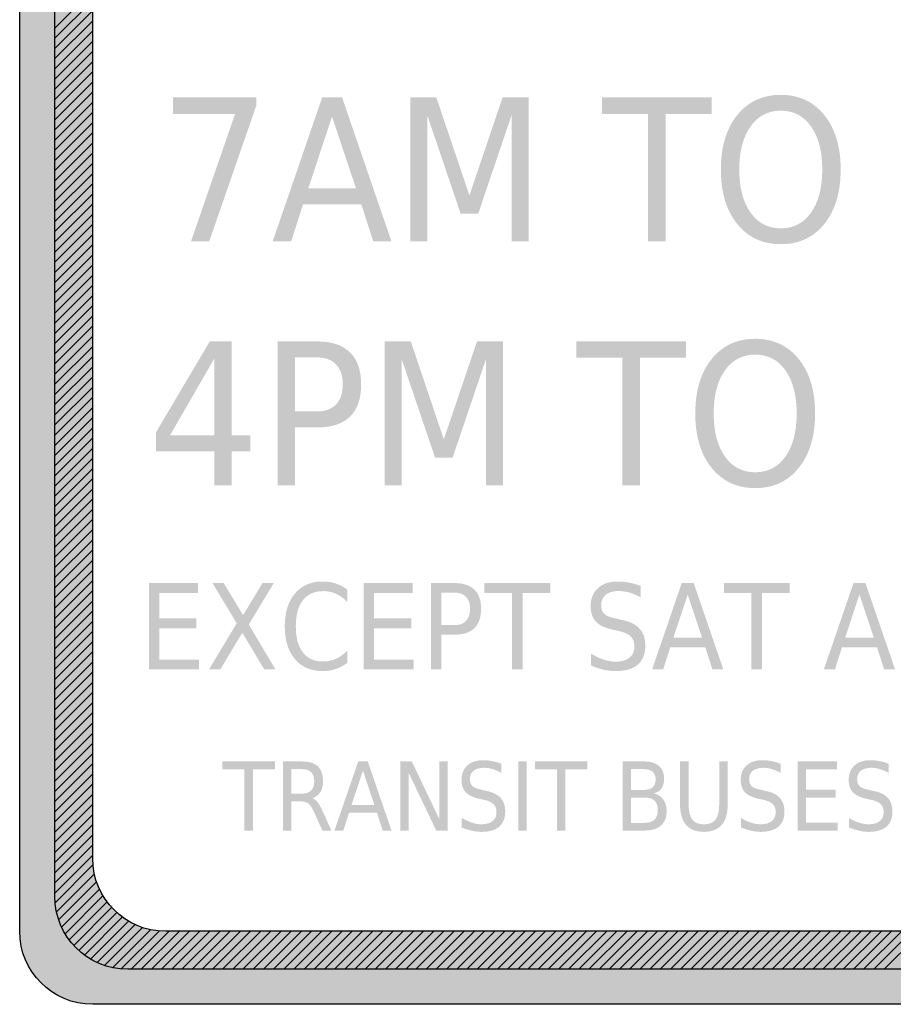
# Model space of a CAD drawing. Header units: inches. Extents: x -0.5 to 0.5, y -0.75 to 0.75.
# Tile 1 of 3: x -0.5 to 0.01, y -0.75 to -0.17. Entities that reach past the tile are written whole.
import ezdxf

# ---------------------------------------------------------------- set-up
doc = ezdxf.new("R2010")
doc.units = ezdxf.units.IN
doc.header["$MEASUREMENT"] = 0

msp = doc.modelspace()

# ---------------------------------------------------------------- hatches: boundary and pattern name
h = msp.add_hatch(color=7)
edge = h.paths.add_edge_path()
edge.add_spline(control_points=[(-0.49987, 0.70392), (-0.49987, 0.71529), (-0.49535, 0.72619), (-0.48732, 0.73423), (-0.47928, 0.74227), (-0.46837, 0.74679), (-0.457, 0.74679)], knot_values=[0, 0, 0, 0, 1, 1, 1, 2, 2, 2, 2], degree=3, periodic=0)
edge.add_line((-0.457, 0.74679), (0.45713, 0.74679))
edge.add_spline(control_points=[(0.45713, 0.74679), (0.48081, 0.74679), (0.5, 0.72759), (0.5, 0.70392)], knot_values=[0, 0, 0, 0, 1, 1, 1, 1], degree=3, periodic=0)
edge.add_line((0.5, 0.70392), (0.49987, -0.70392))
edge.add_spline(control_points=[(0.49987, -0.70392), (0.49987, -0.72759), (0.48068, -0.74679), (0.457, -0.74679)], knot_values=[0, 0, 0, 0, 1, 1, 1, 1], degree=3, periodic=0)
edge.add_line((0.457, -0.74679), (-0.45713, -0.74679))
edge.add_spline(control_points=[(-0.45713, -0.74679), (-0.48081, -0.74679), (-0.5, -0.72759), (-0.5, -0.70392)], knot_values=[0, 0, 0, 0, 1, 1, 1, 1], degree=3, periodic=0)
edge.add_line((-0.5, -0.70392), (-0.49987, 0.70392))
edge = h.paths.add_edge_path(flags=0)
edge.add_spline(control_points=[(-0.457, 0.66294), (-0.457, 0.67431), (-0.45249, 0.68522), (-0.44445, 0.69326), (-0.43641, 0.70129), (-0.4255, 0.70581), (-0.41414, 0.70581)], knot_values=[0, 0, 0, 0, 1, 1, 1, 2, 2, 2, 2], degree=3, periodic=0)
edge.add_line((-0.41414, 0.70581), (0.41616, 0.70581))
edge.add_spline(control_points=[(0.41616, 0.70581), (0.42753, 0.70581), (0.43843, 0.70129), (0.44647, 0.69326), (0.45451, 0.68522), (0.45903, 0.67431), (0.45903, 0.66294)], knot_values=[0, 0, 0, 0, 1, 1, 1, 2, 2, 2, 2], degree=3, periodic=0)
edge.add_line((0.45903, 0.66294), (0.4589, -0.66105))
edge.add_spline(control_points=[(0.4589, -0.66105), (0.4589, -0.68473), (0.4397, -0.70392), (0.41603, -0.70392)], knot_values=[0, 0, 0, 0, 1, 1, 1, 1], degree=3, periodic=0)
edge.add_line((0.41603, -0.70392), (-0.41426, -0.70392))
edge.add_spline(control_points=[(-0.41426, -0.70392), (-0.43794, -0.70392), (-0.45713, -0.68473), (-0.45713, -0.66105)], knot_values=[0, 0, 0, 0, 1, 1, 1, 1], degree=3, periodic=0)
edge.add_line((-0.45713, -0.66105), (-0.457, 0.66294))
h = msp.add_hatch(color=7)
edge = h.paths.add_edge_path()
edge.add_spline(control_points=[(-0.05306, -0.21275), (-0.04238, -0.21275), (-0.03386, -0.21673), (-0.02748, -0.22467), (-0.0211, -0.23261), (-0.01791, -0.24326), (-0.01791, -0.25661), (-0.01791, -0.26993), (-0.0211, -0.28056), (-0.02748, -0.28851), (-0.03386, -0.29645), (-0.04238, -0.30042), (-0.05306, -0.30042), (-0.06374, -0.30042), (-0.07227, -0.29646), (-0.07867, -0.28853), (-0.08506, -0.28061), (-0.08826, -0.26997), (-0.08826, -0.25661), (-0.08826, -0.24326), (-0.08506, -0.23261), (-0.07867, -0.22467), (-0.07227, -0.21673), (-0.06374, -0.21275), (-0.05306, -0.21275)], knot_values=[0, 0, 0, 0, 1, 1, 1, 2, 2, 2, 3, 3, 3, 4, 4, 4, 5, 5, 5, 6, 6, 6, 7, 7, 7, 8, 8, 8, 8], degree=3, periodic=0)
edge = h.paths.add_edge_path(flags=0)
edge.add_spline(control_points=[(-0.05306, -0.22204), (-0.06053, -0.22204), (-0.06646, -0.22513), (-0.07086, -0.23132), (-0.07525, -0.23751), (-0.07745, -0.24594), (-0.07745, -0.25661), (-0.07745, -0.26725), (-0.07525, -0.27567), (-0.07086, -0.28186), (-0.06646, -0.28804), (-0.06053, -0.29114), (-0.05306, -0.29114), (-0.04559, -0.29114), (-0.03967, -0.28804), (-0.03529, -0.28186), (-0.03091, -0.27567), (-0.02872, -0.26725), (-0.02872, -0.25661), (-0.02872, -0.24594), (-0.03091, -0.23751), (-0.03529, -0.23132), (-0.03967, -0.22513), (-0.04559, -0.22204), (-0.05306, -0.22204)], knot_values=[0, 0, 0, 0, 1, 1, 1, 2, 2, 2, 3, 3, 3, 4, 4, 4, 5, 5, 5, 6, 6, 6, 7, 7, 7, 8, 8, 8, 8], degree=3, periodic=0)
for points in [[(-0.41, -0.21428), (-0.3611, -0.21428), (-0.3611, -0.21915), (-0.38872, -0.29878), (-0.39941, -0.29878), (-0.37349, -0.2239), (-0.41, -0.2239), (-0.41, -0.21428)], [(-0.27066, -0.21428), (-0.25533, -0.21428), (-0.23591, -0.27178), (-0.21645, -0.21428), (-0.20111, -0.21428), (-0.20111, -0.29878), (-0.21113, -0.29878), (-0.21113, -0.22458), (-0.23076, -0.28253), (-0.24106, -0.28253), (-0.2607, -0.22458), (-0.2607, -0.29878), (-0.27066, -0.29878), (-0.27066, -0.21428)], [(-0.15804, -0.21428), (-0.09375, -0.21428), (-0.09375, -0.2239), (-0.12075, -0.2239), (-0.12075, -0.29878), (-0.13105, -0.29878), (-0.13105, -0.2239), (-0.15804, -0.2239), (-0.15804, -0.21428)], [(-0.28569, -0.35753), (-0.27035, -0.35753), (-0.25094, -0.41503), (-0.23147, -0.35753), (-0.21613, -0.35753), (-0.21613, -0.44202), (-0.22615, -0.44202), (-0.22615, -0.36783), (-0.24579, -0.42578), (-0.25609, -0.42578), (-0.27573, -0.36783), (-0.27573, -0.44202), (-0.28569, -0.44202), (-0.28569, -0.35753)], [(-0.17306, -0.35753), (-0.10877, -0.35753), (-0.10877, -0.36715), (-0.13577, -0.36715), (-0.13577, -0.44202), (-0.14607, -0.44202), (-0.14607, -0.36715), (-0.17306, -0.36715), (-0.17306, -0.35753)], [(-0.42411, -0.49944), (-0.39528, -0.49944), (-0.39528, -0.50521), (-0.41793, -0.50521), (-0.41793, -0.52022), (-0.3962, -0.52022), (-0.3962, -0.52599), (-0.41793, -0.52599), (-0.41793, -0.54436), (-0.3947, -0.54436), (-0.3947, -0.55014), (-0.42411, -0.55014), (-0.42411, -0.49944)], [(-0.38679, -0.49944), (-0.38017, -0.49944), (-0.36883, -0.51828), (-0.35742, -0.49944), (-0.3508, -0.49944), (-0.36546, -0.52379), (-0.34981, -0.55014), (-0.35643, -0.55014), (-0.36927, -0.52857), (-0.38221, -0.55014), (-0.38886, -0.55014), (-0.37256, -0.52307), (-0.38679, -0.49944)], [(-0.29803, -0.49944), (-0.2692, -0.49944), (-0.2692, -0.50521), (-0.29185, -0.50521), (-0.29185, -0.52022), (-0.27012, -0.52022), (-0.27012, -0.52599), (-0.29185, -0.52599), (-0.29185, -0.54436), (-0.26862, -0.54436), (-0.26862, -0.55014), (-0.29803, -0.55014), (-0.29803, -0.49944)], [(-0.22706, -0.49944), (-0.18848, -0.49944), (-0.18848, -0.50521), (-0.20468, -0.50521), (-0.20468, -0.55014), (-0.21086, -0.55014), (-0.21086, -0.50521), (-0.22706, -0.50521), (-0.22706, -0.49944)], [(-0.08648, -0.49944), (-0.0479, -0.49944), (-0.0479, -0.50521), (-0.0641, -0.50521), (-0.0641, -0.55014), (-0.07028, -0.55014), (-0.07028, -0.50521), (-0.08648, -0.50521), (-0.08648, -0.49944)], [(-0.38098, -0.60418), (-0.35012, -0.60418), (-0.35012, -0.6088), (-0.36308, -0.6088), (-0.36308, -0.64474), (-0.36802, -0.64474), (-0.36802, -0.6088), (-0.38098, -0.6088), (-0.38098, -0.60418)], [(-0.27639, -0.60418), (-0.26974, -0.60418), (-0.25355, -0.63811), (-0.25355, -0.60418), (-0.24877, -0.60418), (-0.24877, -0.64474), (-0.25542, -0.64474), (-0.27161, -0.61081), (-0.27161, -0.64474), (-0.27639, -0.64474), (-0.27639, -0.60418)], [(-0.20718, -0.60418), (-0.20223, -0.60418), (-0.20223, -0.64474), (-0.20718, -0.64474), (-0.20718, -0.60418)], [(-0.19745, -0.60418), (-0.16659, -0.60418), (-0.16659, -0.6088), (-0.17955, -0.6088), (-0.17955, -0.64474), (-0.1845, -0.64474), (-0.1845, -0.6088), (-0.19745, -0.6088), (-0.19745, -0.60418)], [(-0.04321, -0.60418), (-0.02015, -0.60418), (-0.02015, -0.6088), (-0.03827, -0.6088), (-0.03827, -0.62081), (-0.02088, -0.62081), (-0.02088, -0.62542), (-0.03827, -0.62542), (-0.03827, -0.64012), (-0.01968, -0.64012), (-0.01968, -0.64474), (-0.04321, -0.64474), (-0.04321, -0.60418)]]:
    msp.add_hatch(color=7).paths.add_polyline_path(points)
h = msp.add_hatch(color=7)
h.paths.add_polyline_path([(-0.32239, -0.21428), (-0.31068, -0.21428), (-0.2817, -0.29878), (-0.2924, -0.29878), (-0.29936, -0.2771), (-0.33365, -0.2771), (-0.34056, -0.29878), (-0.35142, -0.29878), (-0.32239, -0.21428)])
h.paths.add_polyline_path([(-0.31656, -0.22554), (-0.33054, -0.26759), (-0.30253, -0.26759), (-0.31656, -0.22554)], flags=0)
h = msp.add_hatch(color=7)
h.paths.add_polyline_path([(-0.3884, -0.35753), (-0.37544, -0.35753), (-0.37544, -0.41259), (-0.36463, -0.41259), (-0.36463, -0.4221), (-0.37544, -0.4221), (-0.37544, -0.44202), (-0.38569, -0.44202), (-0.38569, -0.4221), (-0.42004, -0.4221), (-0.42004, -0.41106), (-0.3884, -0.35753)])
h.paths.add_polyline_path([(-0.38569, -0.36749), (-0.41166, -0.41259), (-0.38569, -0.41259), (-0.38569, -0.36749)], flags=0)
h = msp.add_hatch(color=7)
edge = h.paths.add_edge_path()
edge.add_line((-0.34856, -0.35753), (-0.32536, -0.35753))
edge.add_spline(control_points=[(-0.32536, -0.35753), (-0.31683, -0.35753), (-0.31039, -0.35967), (-0.30603, -0.36395), (-0.30167, -0.36823), (-0.29949, -0.3745), (-0.29949, -0.38277), (-0.29949, -0.39111), (-0.30167, -0.39741), (-0.30603, -0.40167), (-0.31039, -0.40593), (-0.31683, -0.40806), (-0.32536, -0.40806)], knot_values=[0, 0, 0, 0, 1, 1, 1, 2, 2, 2, 3, 3, 3, 4, 4, 4, 4], degree=3, periodic=0)
edge.add_line((-0.32536, -0.40806), (-0.33826, -0.40806))
edge.add_line((-0.33826, -0.40806), (-0.33826, -0.44202))
edge.add_line((-0.33826, -0.44202), (-0.34856, -0.44202))
edge.add_line((-0.34856, -0.44202), (-0.34856, -0.35753))
edge = h.paths.add_edge_path(flags=0)
edge.add_line((-0.33826, -0.36692), (-0.33826, -0.39867))
edge.add_line((-0.33826, -0.39867), (-0.32536, -0.39867))
edge.add_spline(control_points=[(-0.32536, -0.39867), (-0.32057, -0.39867), (-0.31686, -0.39729), (-0.31424, -0.39454), (-0.31162, -0.39178), (-0.3103, -0.38786), (-0.3103, -0.38277), (-0.3103, -0.37771), (-0.31162, -0.37381), (-0.31424, -0.37105), (-0.31686, -0.3683), (-0.32057, -0.36692), (-0.32536, -0.36692)], knot_values=[0, 0, 0, 0, 1, 1, 1, 2, 2, 2, 3, 3, 3, 4, 4, 4, 4], degree=3, periodic=0)
edge.add_line((-0.32536, -0.36692), (-0.33826, -0.36692))
h = msp.add_hatch(color=7)
edge = h.paths.add_edge_path()
edge.add_spline(control_points=[(-0.06808, -0.356), (-0.0574, -0.356), (-0.04888, -0.35997), (-0.0425, -0.36791), (-0.03613, -0.37585), (-0.03294, -0.3865), (-0.03294, -0.39986), (-0.03294, -0.41318), (-0.03613, -0.42381), (-0.0425, -0.43175), (-0.04888, -0.43969), (-0.0574, -0.44366), (-0.06808, -0.44366), (-0.07876, -0.44366), (-0.0873, -0.4397), (-0.09369, -0.43178), (-0.10009, -0.42385), (-0.10328, -0.41321), (-0.10328, -0.39986), (-0.10328, -0.3865), (-0.10009, -0.37585), (-0.09369, -0.36791), (-0.0873, -0.35997), (-0.07876, -0.356), (-0.06808, -0.356)], knot_values=[0, 0, 0, 0, 1, 1, 1, 2, 2, 2, 3, 3, 3, 4, 4, 4, 5, 5, 5, 6, 6, 6, 7, 7, 7, 8, 8, 8, 8], degree=3, periodic=0)
edge = h.paths.add_edge_path(flags=0)
edge.add_spline(control_points=[(-0.06808, -0.36528), (-0.07555, -0.36528), (-0.08149, -0.36837), (-0.08588, -0.37456), (-0.09028, -0.38075), (-0.09247, -0.38918), (-0.09247, -0.39986), (-0.09247, -0.4105), (-0.09028, -0.41891), (-0.08588, -0.4251), (-0.08149, -0.43129), (-0.07555, -0.43438), (-0.06808, -0.43438), (-0.06061, -0.43438), (-0.05469, -0.43129), (-0.05031, -0.4251), (-0.04594, -0.41891), (-0.04375, -0.4105), (-0.04375, -0.39986), (-0.04375, -0.38918), (-0.04594, -0.38075), (-0.05031, -0.37456), (-0.05469, -0.36837), (-0.06061, -0.36528), (-0.06808, -0.36528)], knot_values=[0, 0, 0, 0, 1, 1, 1, 2, 2, 2, 3, 3, 3, 4, 4, 4, 5, 5, 5, 6, 6, 6, 7, 7, 7, 8, 8, 8, 8], degree=3, periodic=0)
h = msp.add_hatch(color=7)
edge = h.paths.add_edge_path()
edge.add_line((-0.30757, -0.50334), (-0.30757, -0.51058))
edge.add_spline(control_points=[(-0.30757, -0.51058), (-0.30965, -0.50843), (-0.31187, -0.50682), (-0.31422, -0.50576), (-0.31658, -0.50469), (-0.31908, -0.50416), (-0.32173, -0.50416), (-0.32694, -0.50416), (-0.33093, -0.50593), (-0.3337, -0.50947), (-0.33647, -0.51302), (-0.33786, -0.51814), (-0.33786, -0.52484), (-0.33786, -0.53152), (-0.33647, -0.53663), (-0.3337, -0.54017), (-0.33093, -0.54371), (-0.32694, -0.54548), (-0.32173, -0.54548), (-0.31908, -0.54548), (-0.31658, -0.54495), (-0.31422, -0.54389), (-0.31187, -0.54282), (-0.30965, -0.54122), (-0.30757, -0.53907)], knot_values=[0, 0, 0, 0, 1, 1, 1, 2, 2, 2, 3, 3, 3, 4, 4, 4, 5, 5, 5, 6, 6, 6, 7, 7, 7, 8, 8, 8, 8], degree=3, periodic=0)
edge.add_line((-0.30757, -0.53907), (-0.30757, -0.54623))
edge.add_spline(control_points=[(-0.30757, -0.54623), (-0.30972, -0.54786), (-0.31201, -0.54908), (-0.31443, -0.5499), (-0.31685, -0.55071), (-0.3194, -0.55112), (-0.32207, -0.55112), (-0.329, -0.55112), (-0.33444, -0.54877), (-0.3384, -0.54407), (-0.34236, -0.53938), (-0.34434, -0.53297), (-0.34434, -0.52484), (-0.34434, -0.51669), (-0.34236, -0.51027), (-0.3384, -0.50557), (-0.33444, -0.50087), (-0.329, -0.49852), (-0.32207, -0.49852), (-0.31935, -0.49852), (-0.31678, -0.49892), (-0.31436, -0.49973), (-0.31194, -0.50053), (-0.30967, -0.50174), (-0.30757, -0.50334)], knot_values=[0, 0, 0, 0, 1, 1, 1, 2, 2, 2, 3, 3, 3, 4, 4, 4, 5, 5, 5, 6, 6, 6, 7, 7, 7, 8, 8, 8, 8], degree=3, periodic=0)
h = msp.add_hatch(color=7)
edge = h.paths.add_edge_path()
edge.add_line((-0.2585, -0.49944), (-0.24458, -0.49944))
edge.add_spline(control_points=[(-0.24458, -0.49944), (-0.23946, -0.49944), (-0.2356, -0.50072), (-0.23298, -0.50329), (-0.23037, -0.50586), (-0.22906, -0.50963), (-0.22906, -0.51458), (-0.22906, -0.51959), (-0.23037, -0.52337), (-0.23298, -0.52593), (-0.2356, -0.52848), (-0.23946, -0.52976), (-0.24458, -0.52976)], knot_values=[0, 0, 0, 0, 1, 1, 1, 2, 2, 2, 3, 3, 3, 4, 4, 4, 4], degree=3, periodic=0)
edge.add_line((-0.24458, -0.52976), (-0.25232, -0.52976))
edge.add_line((-0.25232, -0.52976), (-0.25232, -0.55014))
edge.add_line((-0.25232, -0.55014), (-0.2585, -0.55014))
edge.add_line((-0.2585, -0.55014), (-0.2585, -0.49944))
edge = h.paths.add_edge_path(flags=0)
edge.add_line((-0.25232, -0.50508), (-0.25232, -0.52413))
edge.add_line((-0.25232, -0.52413), (-0.24458, -0.52413))
edge.add_spline(control_points=[(-0.24458, -0.52413), (-0.24171, -0.52413), (-0.23948, -0.5233), (-0.23791, -0.52165), (-0.23633, -0.51999), (-0.23555, -0.51764), (-0.23555, -0.51458), (-0.23555, -0.51155), (-0.23633, -0.50921), (-0.23791, -0.50755), (-0.23948, -0.5059), (-0.24171, -0.50508), (-0.24458, -0.50508)], knot_values=[0, 0, 0, 0, 1, 1, 1, 2, 2, 2, 3, 3, 3, 4, 4, 4, 4], degree=3, periodic=0)
edge.add_line((-0.24458, -0.50508), (-0.25232, -0.50508))
h = msp.add_hatch(color=7)
edge = h.paths.add_edge_path()
edge.add_line((-0.13538, -0.5011), (-0.13538, -0.50779))
edge.add_spline(control_points=[(-0.13538, -0.50779), (-0.13771, -0.50655), (-0.13992, -0.50562), (-0.142, -0.50501), (-0.14408, -0.5044), (-0.14608, -0.50409), (-0.14801, -0.50409), (-0.15138, -0.50409), (-0.15398, -0.50482), (-0.1558, -0.50626), (-0.15762, -0.50771), (-0.15853, -0.50977), (-0.15853, -0.51244), (-0.15853, -0.51469), (-0.15793, -0.51638), (-0.15672, -0.51752), (-0.15551, -0.51866), (-0.1532, -0.51959), (-0.14981, -0.52029)], knot_values=[0, 0, 0, 0, 1, 1, 1, 2, 2, 2, 3, 3, 3, 4, 4, 4, 5, 5, 5, 6, 6, 6, 6], degree=3, periodic=0)
edge.add_line((-0.14981, -0.52029), (-0.14611, -0.52114))
edge.add_spline(control_points=[(-0.14611, -0.52114), (-0.14149, -0.52211), (-0.13809, -0.52383), (-0.1359, -0.52628), (-0.13372, -0.52874), (-0.13263, -0.53203), (-0.13263, -0.53615), (-0.13263, -0.54106), (-0.1341, -0.54478), (-0.13706, -0.54732), (-0.14001, -0.54985), (-0.14435, -0.55112), (-0.15008, -0.55112), (-0.15225, -0.55112), (-0.15456, -0.55085), (-0.15699, -0.55031), (-0.15942, -0.54976), (-0.16194, -0.54896), (-0.16454, -0.54789)], knot_values=[0, 0, 0, 0, 1, 1, 1, 2, 2, 2, 3, 3, 3, 4, 4, 4, 5, 5, 5, 6, 6, 6, 6], degree=3, periodic=0)
edge.add_line((-0.16454, -0.54789), (-0.16454, -0.54083))
edge.add_spline(control_points=[(-0.16454, -0.54083), (-0.16203, -0.54239), (-0.15958, -0.54357), (-0.15718, -0.54436), (-0.15478, -0.54516), (-0.15241, -0.54555), (-0.15008, -0.54555), (-0.14657, -0.54555), (-0.14385, -0.54478), (-0.14193, -0.54324), (-0.14001, -0.5417), (-0.13904, -0.53951), (-0.13904, -0.53666), (-0.13904, -0.53417), (-0.13973, -0.53222), (-0.14112, -0.53081), (-0.1425, -0.52941), (-0.14476, -0.52836), (-0.14791, -0.52766)], knot_values=[0, 0, 0, 0, 1, 1, 1, 2, 2, 2, 3, 3, 3, 4, 4, 4, 5, 5, 5, 6, 6, 6, 6], degree=3, periodic=0)
edge.add_line((-0.14791, -0.52766), (-0.15164, -0.52684))
edge.add_spline(control_points=[(-0.15164, -0.52684), (-0.15626, -0.52582), (-0.15959, -0.52423), (-0.16164, -0.52205), (-0.16369, -0.51988), (-0.16471, -0.51686), (-0.16471, -0.51299), (-0.16471, -0.50851), (-0.16329, -0.50497), (-0.16045, -0.50239), (-0.15761, -0.49981), (-0.1537, -0.49852), (-0.14872, -0.49852), (-0.14657, -0.49852), (-0.14439, -0.49874), (-0.14217, -0.49917), (-0.13995, -0.4996), (-0.13769, -0.50024), (-0.13538, -0.5011)], knot_values=[0, 0, 0, 0, 1, 1, 1, 2, 2, 2, 3, 3, 3, 4, 4, 4, 5, 5, 5, 6, 6, 6, 6], degree=3, periodic=0)
h = msp.add_hatch(color=7)
h.paths.add_polyline_path([(-0.11123, -0.49944), (-0.1042, -0.49944), (-0.08682, -0.55014), (-0.09324, -0.55014), (-0.09741, -0.53713), (-0.11799, -0.53713), (-0.12213, -0.55014), (-0.12865, -0.55014), (-0.11123, -0.49944)])
h.paths.add_polyline_path([(-0.10774, -0.5062), (-0.11612, -0.53143), (-0.09931, -0.53143), (-0.10774, -0.5062)], flags=0)
h = msp.add_hatch(color=7)
h.paths.add_polyline_path([(-0.01038, -0.49944), (-0.00335, -0.49944), (0.01403, -0.55014), (0.00761, -0.55014), (0.00344, -0.53713), (-0.01714, -0.53713), (-0.02128, -0.55014), (-0.0278, -0.55014), (-0.01038, -0.49944)])
h.paths.add_polyline_path([(-0.00689, -0.5062), (-0.01527, -0.53143), (0.00154, -0.53143), (-0.00689, -0.5062)], flags=0)
h = msp.add_hatch(color=7)
edge = h.paths.add_edge_path()
edge.add_spline(control_points=[(-0.32809, -0.62572), (-0.32702, -0.62612), (-0.32599, -0.62697), (-0.32499, -0.62828), (-0.324, -0.62958), (-0.32299, -0.63137), (-0.32198, -0.63365)], knot_values=[0, 0, 0, 0, 1, 1, 1, 2, 2, 2, 2], degree=3, periodic=0)
edge.add_line((-0.32198, -0.63365), (-0.31695, -0.64474))
edge.add_line((-0.31695, -0.64474), (-0.32228, -0.64474))
edge.add_line((-0.32228, -0.64474), (-0.32695, -0.63433))
edge.add_spline(control_points=[(-0.32695, -0.63433), (-0.32814, -0.63162), (-0.32931, -0.62982), (-0.33044, -0.62893), (-0.33157, -0.62804), (-0.33312, -0.6276), (-0.33507, -0.6276)], knot_values=[0, 0, 0, 0, 1, 1, 1, 2, 2, 2, 2], degree=3, periodic=0)
edge.add_line((-0.33507, -0.6276), (-0.34045, -0.6276))
edge.add_line((-0.34045, -0.6276), (-0.34045, -0.64474))
edge.add_line((-0.34045, -0.64474), (-0.34539, -0.64474))
edge.add_line((-0.34539, -0.64474), (-0.34539, -0.60418))
edge.add_line((-0.34539, -0.60418), (-0.33426, -0.60418))
edge.add_spline(control_points=[(-0.33426, -0.60418), (-0.33007, -0.60418), (-0.32696, -0.60515), (-0.32491, -0.60709), (-0.32287, -0.60902), (-0.32184, -0.61195), (-0.32184, -0.61586), (-0.32184, -0.61841), (-0.32237, -0.62053), (-0.32343, -0.62222), (-0.32449, -0.6239), (-0.32604, -0.62507), (-0.32809, -0.62572)], knot_values=[0, 0, 0, 0, 1, 1, 1, 2, 2, 2, 3, 3, 3, 4, 4, 4, 4], degree=3, periodic=0)
edge = h.paths.add_edge_path(flags=0)
edge.add_line((-0.34045, -0.60869), (-0.34045, -0.62309))
edge.add_line((-0.34045, -0.62309), (-0.33426, -0.62309))
edge.add_spline(control_points=[(-0.33426, -0.62309), (-0.33187, -0.62309), (-0.33006, -0.62248), (-0.32885, -0.62125), (-0.32764, -0.62003), (-0.32703, -0.61823), (-0.32703, -0.61586), (-0.32703, -0.61349), (-0.32764, -0.6117), (-0.32885, -0.6105), (-0.33006, -0.60929), (-0.33187, -0.60869), (-0.33426, -0.60869)], knot_values=[0, 0, 0, 0, 1, 1, 1, 2, 2, 2, 3, 3, 3, 4, 4, 4, 4], degree=3, periodic=0)
edge.add_line((-0.33426, -0.60869), (-0.34045, -0.60869))
h = msp.add_hatch(color=7)
h.paths.add_polyline_path([(-0.30122, -0.60418), (-0.2956, -0.60418), (-0.28169, -0.64474), (-0.28683, -0.64474), (-0.29017, -0.63433), (-0.30663, -0.63433), (-0.30994, -0.64474), (-0.31516, -0.64474), (-0.30122, -0.60418)])
h.paths.add_polyline_path([(-0.29843, -0.60959), (-0.30514, -0.62977), (-0.29169, -0.62977), (-0.29843, -0.60959)], flags=0)
h = msp.add_hatch(color=7)
edge = h.paths.add_edge_path()
edge.add_line((-0.21709, -0.60551), (-0.21709, -0.61086))
edge.add_spline(control_points=[(-0.21709, -0.61086), (-0.21896, -0.60987), (-0.22072, -0.60912), (-0.22239, -0.60864), (-0.22406, -0.60815), (-0.22566, -0.6079), (-0.2272, -0.6079), (-0.2299, -0.6079), (-0.23198, -0.60848), (-0.23343, -0.60964), (-0.23489, -0.6108), (-0.23562, -0.61245), (-0.23562, -0.61458), (-0.23562, -0.61638), (-0.23514, -0.61773), (-0.23417, -0.61865), (-0.2332, -0.61956), (-0.23136, -0.6203), (-0.22864, -0.62086)], knot_values=[0, 0, 0, 0, 1, 1, 1, 2, 2, 2, 3, 3, 3, 4, 4, 4, 5, 5, 5, 6, 6, 6, 6], degree=3, periodic=0)
edge.add_line((-0.22864, -0.62086), (-0.22568, -0.62154))
edge.add_spline(control_points=[(-0.22568, -0.62154), (-0.22198, -0.62232), (-0.21926, -0.62369), (-0.21751, -0.62565), (-0.21577, -0.62762), (-0.21489, -0.63025), (-0.21489, -0.63355), (-0.21489, -0.63748), (-0.21607, -0.64045), (-0.21844, -0.64248), (-0.2208, -0.64451), (-0.22427, -0.64553), (-0.22886, -0.64553), (-0.23059, -0.64553), (-0.23244, -0.64531), (-0.23438, -0.64487), (-0.23633, -0.64444), (-0.23835, -0.6438), (-0.24043, -0.64294)], knot_values=[0, 0, 0, 0, 1, 1, 1, 2, 2, 2, 3, 3, 3, 4, 4, 4, 5, 5, 5, 6, 6, 6, 6], degree=3, periodic=0)
edge.add_line((-0.24043, -0.64294), (-0.24043, -0.63729))
edge.add_spline(control_points=[(-0.24043, -0.63729), (-0.23842, -0.63854), (-0.23645, -0.63949), (-0.23453, -0.64012), (-0.23261, -0.64075), (-0.23072, -0.64107), (-0.22886, -0.64107), (-0.22605, -0.64107), (-0.22388, -0.64045), (-0.22234, -0.63922), (-0.2208, -0.63799), (-0.22003, -0.63624), (-0.22003, -0.63395), (-0.22003, -0.63196), (-0.22058, -0.6304), (-0.22168, -0.62928), (-0.22279, -0.62816), (-0.2246, -0.62732), (-0.22712, -0.62675)], knot_values=[0, 0, 0, 0, 1, 1, 1, 2, 2, 2, 3, 3, 3, 4, 4, 4, 5, 5, 5, 6, 6, 6, 6], degree=3, periodic=0)
edge.add_line((-0.22712, -0.62675), (-0.23011, -0.6261))
edge.add_spline(control_points=[(-0.23011, -0.6261), (-0.2338, -0.62529), (-0.23647, -0.62401), (-0.23811, -0.62227), (-0.23974, -0.62053), (-0.24056, -0.61812), (-0.24056, -0.61502), (-0.24056, -0.61143), (-0.23943, -0.60861), (-0.23715, -0.60654), (-0.23488, -0.60448), (-0.23175, -0.60345), (-0.22777, -0.60345), (-0.22605, -0.60345), (-0.2243, -0.60362), (-0.22253, -0.60396), (-0.22075, -0.60431), (-0.21894, -0.60482), (-0.21709, -0.60551)], knot_values=[0, 0, 0, 0, 1, 1, 1, 2, 2, 2, 3, 3, 3, 4, 4, 4, 5, 5, 5, 6, 6, 6, 6], degree=3, periodic=0)
h = msp.add_hatch(color=7)
edge = h.paths.add_edge_path()
edge.add_line((-0.14598, -0.60418), (-0.13337, -0.60418))
edge.add_spline(control_points=[(-0.13337, -0.60418), (-0.1296, -0.60418), (-0.1267, -0.60505), (-0.12466, -0.60679), (-0.12263, -0.60853), (-0.12161, -0.611), (-0.12161, -0.6142), (-0.12161, -0.61669), (-0.12213, -0.61866), (-0.12317, -0.62013), (-0.12421, -0.62159), (-0.12575, -0.62251), (-0.12777, -0.62287)], knot_values=[0, 0, 0, 0, 1, 1, 1, 2, 2, 2, 3, 3, 3, 4, 4, 4, 4], degree=3, periodic=0)
edge.add_spline(control_points=[(-0.12777, -0.62287), (-0.12533, -0.62345), (-0.12344, -0.62466), (-0.1221, -0.6265), (-0.12076, -0.62833), (-0.12009, -0.63063), (-0.12009, -0.63338), (-0.12009, -0.637), (-0.1212, -0.6398), (-0.12341, -0.64178), (-0.12563, -0.64375), (-0.12879, -0.64474), (-0.13288, -0.64474)], knot_values=[0, 0, 0, 0, 1, 1, 1, 2, 2, 2, 3, 3, 3, 4, 4, 4, 4], degree=3, periodic=0)
edge.add_line((-0.13288, -0.64474), (-0.14598, -0.64474))
edge.add_line((-0.14598, -0.64474), (-0.14598, -0.60418))
edge = h.paths.add_edge_path(flags=0)
edge.add_line((-0.14103, -0.62537), (-0.14103, -0.64023))
edge.add_line((-0.14103, -0.64023), (-0.13313, -0.64023))
edge.add_spline(control_points=[(-0.13313, -0.64023), (-0.13046, -0.64023), (-0.12849, -0.63962), (-0.12722, -0.63839), (-0.12594, -0.63717), (-0.1253, -0.6353), (-0.1253, -0.63279), (-0.1253, -0.63025), (-0.12594, -0.62838), (-0.12722, -0.62718), (-0.12849, -0.62597), (-0.13046, -0.62537), (-0.13313, -0.62537)], knot_values=[0, 0, 0, 0, 1, 1, 1, 2, 2, 2, 3, 3, 3, 4, 4, 4, 4], degree=3, periodic=0)
edge.add_line((-0.13313, -0.62537), (-0.14103, -0.62537))
edge = h.paths.add_edge_path(flags=0)
edge.add_line((-0.14103, -0.60869), (-0.14103, -0.62091))
edge.add_line((-0.14103, -0.62091), (-0.13372, -0.62091))
edge.add_spline(control_points=[(-0.13372, -0.62091), (-0.13132, -0.62091), (-0.12952, -0.62041), (-0.12833, -0.61941), (-0.12715, -0.6184), (-0.12655, -0.61687), (-0.12655, -0.6148), (-0.12655, -0.61276), (-0.12715, -0.61123), (-0.12833, -0.61021), (-0.12952, -0.6092), (-0.13132, -0.60869), (-0.13372, -0.60869)], knot_values=[0, 0, 0, 0, 1, 1, 1, 2, 2, 2, 3, 3, 3, 4, 4, 4, 4], degree=3, periodic=0)
edge.add_line((-0.13372, -0.60869), (-0.14103, -0.60869))
h = msp.add_hatch(color=7)
edge = h.paths.add_edge_path()
edge.add_line((-0.11221, -0.60418), (-0.10724, -0.60418))
edge.add_line((-0.10724, -0.60418), (-0.10724, -0.62882))
edge.add_spline(control_points=[(-0.10724, -0.62882), (-0.10724, -0.63317), (-0.10653, -0.63629), (-0.10511, -0.6382), (-0.10368, -0.64012), (-0.10139, -0.64107), (-0.09822, -0.64107), (-0.09505, -0.64107), (-0.09276, -0.64012), (-0.09135, -0.6382), (-0.08993, -0.63629), (-0.08923, -0.63317), (-0.08923, -0.62882)], knot_values=[0, 0, 0, 0, 1, 1, 1, 2, 2, 2, 3, 3, 3, 4, 4, 4, 4], degree=3, periodic=0)
edge.add_line((-0.08923, -0.62882), (-0.08923, -0.60418))
edge.add_line((-0.08923, -0.60418), (-0.08426, -0.60418))
edge.add_line((-0.08426, -0.60418), (-0.08426, -0.6295))
edge.add_spline(control_points=[(-0.08426, -0.6295), (-0.08426, -0.63479), (-0.08543, -0.63878), (-0.08779, -0.64148), (-0.09014, -0.64418), (-0.09362, -0.64553), (-0.09822, -0.64553), (-0.10284, -0.64553), (-0.10632, -0.64418), (-0.10868, -0.64148), (-0.11103, -0.63878), (-0.11221, -0.63479), (-0.11221, -0.6295)], knot_values=[0, 0, 0, 0, 1, 1, 1, 2, 2, 2, 3, 3, 3, 4, 4, 4, 4], degree=3, periodic=0)
edge.add_line((-0.11221, -0.6295), (-0.11221, -0.60418))
h = msp.add_hatch(color=7)
edge = h.paths.add_edge_path()
edge.add_line((-0.05312, -0.60551), (-0.05312, -0.61086))
edge.add_spline(control_points=[(-0.05312, -0.61086), (-0.05499, -0.60987), (-0.05676, -0.60912), (-0.05842, -0.60864), (-0.06009, -0.60815), (-0.06169, -0.6079), (-0.06323, -0.6079), (-0.06593, -0.6079), (-0.06801, -0.60848), (-0.06946, -0.60964), (-0.07092, -0.6108), (-0.07165, -0.61245), (-0.07165, -0.61458), (-0.07165, -0.61638), (-0.07117, -0.61773), (-0.0702, -0.61865), (-0.06923, -0.61956), (-0.06739, -0.6203), (-0.06467, -0.62086)], knot_values=[0, 0, 0, 0, 1, 1, 1, 2, 2, 2, 3, 3, 3, 4, 4, 4, 5, 5, 5, 6, 6, 6, 6], degree=3, periodic=0)
edge.add_line((-0.06467, -0.62086), (-0.06171, -0.62154))
edge.add_spline(control_points=[(-0.06171, -0.62154), (-0.05801, -0.62232), (-0.05529, -0.62369), (-0.05355, -0.62565), (-0.0518, -0.62762), (-0.05092, -0.63025), (-0.05092, -0.63355), (-0.05092, -0.63748), (-0.05211, -0.64045), (-0.05447, -0.64248), (-0.05683, -0.64451), (-0.06031, -0.64553), (-0.06489, -0.64553), (-0.06663, -0.64553), (-0.06847, -0.64531), (-0.07042, -0.64487), (-0.07236, -0.64444), (-0.07438, -0.6438), (-0.07646, -0.64294)], knot_values=[0, 0, 0, 0, 1, 1, 1, 2, 2, 2, 3, 3, 3, 4, 4, 4, 5, 5, 5, 6, 6, 6, 6], degree=3, periodic=0)
edge.add_line((-0.07646, -0.64294), (-0.07646, -0.63729))
edge.add_spline(control_points=[(-0.07646, -0.63729), (-0.07445, -0.63854), (-0.07248, -0.63949), (-0.07056, -0.64012), (-0.06865, -0.64075), (-0.06675, -0.64107), (-0.06489, -0.64107), (-0.06208, -0.64107), (-0.05991, -0.64045), (-0.05837, -0.63922), (-0.05683, -0.63799), (-0.05606, -0.63624), (-0.05606, -0.63395), (-0.05606, -0.63196), (-0.05661, -0.6304), (-0.05772, -0.62928), (-0.05882, -0.62816), (-0.06063, -0.62732), (-0.06315, -0.62675)], knot_values=[0, 0, 0, 0, 1, 1, 1, 2, 2, 2, 3, 3, 3, 4, 4, 4, 5, 5, 5, 6, 6, 6, 6], degree=3, periodic=0)
edge.add_line((-0.06315, -0.62675), (-0.06614, -0.6261))
edge.add_spline(control_points=[(-0.06614, -0.6261), (-0.06983, -0.62529), (-0.0725, -0.62401), (-0.07414, -0.62227), (-0.07578, -0.62053), (-0.0766, -0.61812), (-0.0766, -0.61502), (-0.0766, -0.61143), (-0.07546, -0.60861), (-0.07319, -0.60654), (-0.07091, -0.60448), (-0.06779, -0.60345), (-0.0638, -0.60345), (-0.06208, -0.60345), (-0.06033, -0.60362), (-0.05856, -0.60396), (-0.05678, -0.60431), (-0.05497, -0.60482), (-0.05312, -0.60551)], knot_values=[0, 0, 0, 0, 1, 1, 1, 2, 2, 2, 3, 3, 3, 4, 4, 4, 5, 5, 5, 6, 6, 6, 6], degree=3, periodic=0)
h = msp.add_hatch(color=7)
edge = h.paths.add_edge_path()
edge.add_line((0.01028, -0.60551), (0.01028, -0.61086))
edge.add_spline(control_points=[(0.01028, -0.61086), (0.00841, -0.60987), (0.00665, -0.60912), (0.00498, -0.60864), (0.00332, -0.60815), (0.00171, -0.6079), (0.00017, -0.6079), (-0.00253, -0.6079), (-0.0046, -0.60848), (-0.00606, -0.60964), (-0.00752, -0.6108), (-0.00825, -0.61245), (-0.00825, -0.61458), (-0.00825, -0.61638), (-0.00776, -0.61773), (-0.00679, -0.61865), (-0.00583, -0.61956), (-0.00398, -0.6203), (-0.00127, -0.62086)], knot_values=[0, 0, 0, 0, 1, 1, 1, 2, 2, 2, 3, 3, 3, 4, 4, 4, 5, 5, 5, 6, 6, 6, 6], degree=3, periodic=0)
edge.add_line((-0.00127, -0.62086), (0.00169, -0.62154))
edge.add_spline(control_points=[(0.00169, -0.62154), (0.00539, -0.62232), (0.00811, -0.62369), (0.00986, -0.62565), (0.0116, -0.62762), (0.01248, -0.63025), (0.01248, -0.63355), (0.01248, -0.63748), (0.0113, -0.64045), (0.00893, -0.64248), (0.00657, -0.64451), (0.0031, -0.64553), (-0.00148, -0.64553), (-0.00322, -0.64553), (-0.00507, -0.64531), (-0.00701, -0.64487), (-0.00896, -0.64444), (-0.01097, -0.6438), (-0.01306, -0.64294)], knot_values=[0, 0, 0, 0, 1, 1, 1, 2, 2, 2, 3, 3, 3, 4, 4, 4, 5, 5, 5, 6, 6, 6, 6], degree=3, periodic=0)
edge.add_line((-0.01306, -0.64294), (-0.01306, -0.63729))
edge.add_spline(control_points=[(-0.01306, -0.63729), (-0.01105, -0.63854), (-0.00908, -0.63949), (-0.00716, -0.64012), (-0.00524, -0.64075), (-0.00335, -0.64107), (-0.00148, -0.64107), (0.00132, -0.64107), (0.0035, -0.64045), (0.00504, -0.63922), (0.00657, -0.63799), (0.00734, -0.63624), (0.00734, -0.63395), (0.00734, -0.63196), (0.00679, -0.6304), (0.00569, -0.62928), (0.00458, -0.62816), (0.00277, -0.62732), (0.00025, -0.62675)], knot_values=[0, 0, 0, 0, 1, 1, 1, 2, 2, 2, 3, 3, 3, 4, 4, 4, 5, 5, 5, 6, 6, 6, 6], degree=3, periodic=0)
edge.add_line((0.00025, -0.62675), (-0.00273, -0.6261))
edge.add_spline(control_points=[(-0.00273, -0.6261), (-0.00643, -0.62529), (-0.00909, -0.62401), (-0.01073, -0.62227), (-0.01237, -0.62053), (-0.01319, -0.61812), (-0.01319, -0.61502), (-0.01319, -0.61143), (-0.01206, -0.60861), (-0.00978, -0.60654), (-0.00751, -0.60448), (-0.00438, -0.60345), (-0.0004, -0.60345), (0.00132, -0.60345), (0.00307, -0.60362), (0.00485, -0.60396), (0.00662, -0.60431), (0.00843, -0.60482), (0.01028, -0.60551)], knot_values=[0, 0, 0, 0, 1, 1, 1, 2, 2, 2, 3, 3, 3, 4, 4, 4, 5, 5, 5, 6, 6, 6, 6], degree=3, periodic=0)

# ---------------------------------------------------------------- linework, layer by layer
at = {"color": 7}
for p, q in [((-0.47938, -0.17357), (-0.45708, -0.15128)), ((-0.47938, -0.17954), (-0.45708, -0.15726)), ((-0.47938, -0.18552), (-0.45708, -0.16323)), ((-0.47938, -0.19149), (-0.45708, -0.16921)), ((-0.47938, -0.19747), (-0.45708, -0.17518)), ((-0.47938, -0.20345), (-0.45709, -0.18116)), ((-0.47939, -0.20942), (-0.45709, -0.18713)), ((-0.47939, -0.2154), (-0.45709, -0.19311)), ((-0.47939, -0.22137), (-0.45709, -0.19909)), ((-0.47939, -0.22735), (-0.45709, -0.20506)), ((-0.47939, -0.23332), (-0.45709, -0.21104)), ((-0.47939, -0.2393), (-0.45709, -0.21701)), ((-0.47939, -0.24527), (-0.45709, -0.22299)), ((-0.47939, -0.25125), (-0.45709, -0.22896)), ((-0.47939, -0.25722), (-0.45709, -0.23494)), ((-0.47939, -0.2632), (-0.45709, -0.24091)), ((-0.47939, -0.26918), (-0.45709, -0.24689)), ((-0.47939, -0.27515), (-0.45709, -0.25286)), ((-0.47939, -0.28113), (-0.45709, -0.25884)), ((-0.47939, -0.2871), (-0.45709, -0.26481)), ((-0.47939, -0.29308), (-0.45709, -0.27079)), ((-0.47939, -0.29905), (-0.45709, -0.27676)), ((-0.47939, -0.30503), (-0.4571, -0.28274)), ((-0.4794, -0.311), (-0.4571, -0.28871)), ((-0.4794, -0.31698), (-0.4571, -0.29469)), ((-0.4794, -0.32295), (-0.4571, -0.30067)), ((-0.4794, -0.32893), (-0.4571, -0.30664)), ((-0.4794, -0.3349), (-0.4571, -0.31262)), ((-0.4794, -0.34088), (-0.4571, -0.31859)), ((-0.4794, -0.34686), (-0.4571, -0.32457)), ((-0.4794, -0.35283), (-0.4571, -0.33054)), ((-0.4794, -0.35881), (-0.4571, -0.33652)), ((-0.4794, -0.36478), (-0.4571, -0.34249)), ((-0.4794, -0.37076), (-0.4571, -0.34847)), ((-0.4794, -0.37673), (-0.4571, -0.35444)), ((-0.4794, -0.38271), (-0.4571, -0.36042)), ((-0.4794, -0.38868), (-0.4571, -0.36639)), ((-0.4794, -0.39466), (-0.4571, -0.37237)), ((-0.4794, -0.40063), (-0.4571, -0.37834)), ((-0.4794, -0.40661), (-0.45711, -0.38432)), ((-0.4794, -0.41259), (-0.45711, -0.39029)), ((-0.47941, -0.41856), (-0.45711, -0.39627)), ((-0.47941, -0.42454), (-0.45711, -0.40225)), ((-0.47941, -0.43051), (-0.45711, -0.40822)), ((-0.47941, -0.43649), (-0.45711, -0.4142)), ((-0.47941, -0.44246), (-0.45711, -0.42017)), ((-0.47941, -0.44844), (-0.45711, -0.42615)), ((-0.47941, -0.45441), (-0.45711, -0.43212)), ((-0.47941, -0.46039), (-0.45711, -0.4381)), ((-0.47941, -0.46636), (-0.45711, -0.44407)), ((-0.47941, -0.47234), (-0.45711, -0.45005)), ((-0.47941, -0.47832), (-0.45711, -0.45602)), ((-0.47941, -0.48429), (-0.45711, -0.462)), ((-0.47941, -0.49027), (-0.45711, -0.46797)), ((-0.47941, -0.49624), (-0.45711, -0.47395)), ((-0.47941, -0.50222), (-0.45711, -0.47992)), ((-0.47941, -0.50819), (-0.45712, -0.4859)), ((-0.47941, -0.51417), (-0.45712, -0.49187)), ((-0.47941, -0.52014), (-0.45712, -0.49785)), ((-0.47942, -0.52612), (-0.45712, -0.50383)), ((-0.47942, -0.53209), (-0.45712, -0.5098)), ((-0.47942, -0.53807), (-0.45712, -0.51578)), ((-0.47942, -0.54405), (-0.45712, -0.52175)), ((-0.47942, -0.55002), (-0.45712, -0.52773)), ((-0.47942, -0.556), (-0.45712, -0.5337)), ((-0.47942, -0.56197), (-0.45712, -0.53968)), ((-0.47942, -0.56795), (-0.45712, -0.54565)), ((-0.47942, -0.57392), (-0.45712, -0.55163)), ((-0.47942, -0.5799), (-0.45712, -0.5576)), ((-0.47942, -0.58587), (-0.45712, -0.56358)), ((-0.47942, -0.59185), (-0.45712, -0.56955)), ((-0.47942, -0.59782), (-0.45712, -0.57553)), ((-0.47942, -0.6038), (-0.45712, -0.5815)), ((-0.47942, -0.60978), (-0.45713, -0.58748)), ((-0.47942, -0.61575), (-0.45713, -0.59345)), ((-0.47942, -0.62173), (-0.45713, -0.59943)), ((-0.47943, -0.6277), (-0.45713, -0.60541)), ((-0.47943, -0.63368), (-0.45713, -0.61138)), ((-0.47943, -0.63965), (-0.45713, -0.61736)), ((-0.47943, -0.64563), (-0.45713, -0.62333)), ((-0.47943, -0.6516), (-0.45713, -0.62931)), ((-0.47943, -0.65758), (-0.45713, -0.63528)), ((-0.47943, -0.66355), (-0.45713, -0.64126)), ((-0.47943, -0.66953), (-0.45713, -0.64723)), ((-0.47943, -0.67551), (-0.45713, -0.65321)), ((-0.47943, -0.68148), (-0.45713, -0.65918)), ((-0.47925, -0.68727), (-0.45696, -0.66497)), ((-0.47846, -0.69245), (-0.45616, -0.67016)), ((-0.47717, -0.69713), (-0.45487, -0.67484)), ((-0.47546, -0.7014), (-0.45316, -0.6791)), ((-0.47339, -0.70531), (-0.45109, -0.68301)), ((-0.471, -0.70889), (-0.4487, -0.68659)), ((-0.4683, -0.71217), (-0.446, -0.68987)), ((-0.46531, -0.71515), (-0.44301, -0.69285)), ((-0.46202, -0.71784), (-0.43973, -0.69554)), ((-0.45843, -0.72022), (-0.43614, -0.69793)), ((-0.45452, -0.72229), (-0.43222, -0.69999)), ((-0.45025, -0.72399), (-0.42795, -0.70169)), ((-0.44556, -0.72527), (-0.42326, -0.70297)), ((-0.44036, -0.72605), (-0.41806, -0.70375)), ((-0.4346, -0.72622), (-0.41221, -0.70392)), ((-0.42863, -0.72622), (-0.40624, -0.70392)), ((-0.42265, -0.72622), (-0.40026, -0.70392)), ((-0.41668, -0.72622), (-0.39429, -0.70392)), ((-0.4107, -0.72622), (-0.38831, -0.70392)), ((-0.40473, -0.72622), (-0.38234, -0.70392)), ((-0.39875, -0.72622), (-0.37636, -0.70392)), ((-0.39278, -0.72622), (-0.37039, -0.70392)), ((-0.3868, -0.72622), (-0.36441, -0.70392)), ((-0.38083, -0.72622), (-0.35844, -0.70392)), ((-0.37485, -0.72622), (-0.35246, -0.70392)), ((-0.36888, -0.72622), (-0.34649, -0.70392)), ((-0.3629, -0.72622), (-0.34051, -0.70392)), ((-0.35693, -0.72622), (-0.33454, -0.70392)), ((-0.35095, -0.72622), (-0.32857, -0.70392)), ((-0.34498, -0.72622), (-0.32259, -0.70392)), ((-0.339, -0.72622), (-0.31662, -0.70392)), ((-0.33303, -0.72622), (-0.31064, -0.70392)), ((-0.32705, -0.72622), (-0.30467, -0.70392)), ((-0.32108, -0.72622), (-0.29869, -0.70392)), ((-0.3151, -0.72622), (-0.29272, -0.70392)), ((-0.30913, -0.72622), (-0.28674, -0.70392)), ((-0.30315, -0.72622), (-0.28077, -0.70392)), ((-0.29718, -0.72622), (-0.27479, -0.70392)), ((-0.2912, -0.72622), (-0.26882, -0.70392)), ((-0.28523, -0.72622), (-0.26284, -0.70392)), ((-0.27925, -0.72622), (-0.25687, -0.70392)), ((-0.27328, -0.72622), (-0.25089, -0.70392)), ((-0.2673, -0.72622), (-0.24492, -0.70392)), ((-0.26133, -0.72622), (-0.23895, -0.70392)), ((-0.25535, -0.72622), (-0.23297, -0.70392)), ((-0.24938, -0.72622), (-0.227, -0.70392)), ((-0.2434, -0.72622), (-0.22102, -0.70392)), ((-0.23743, -0.72622), (-0.21505, -0.70392)), ((-0.23145, -0.72622), (-0.20907, -0.70392)), ((-0.22548, -0.72622), (-0.2031, -0.70392)), ((-0.2195, -0.72622), (-0.19712, -0.70392)), ((-0.21353, -0.72622), (-0.19115, -0.70392)), ((-0.20755, -0.72622), (-0.18517, -0.70392)), ((-0.20158, -0.72622), (-0.1792, -0.70392)), ((-0.1956, -0.72622), (-0.17322, -0.70392)), ((-0.18963, -0.72622), (-0.16725, -0.70392)), ((-0.18365, -0.72622), (-0.16127, -0.70392)), ((-0.17768, -0.72622), (-0.1553, -0.70392)), ((-0.1717, -0.72622), (-0.14932, -0.70392)), ((-0.16573, -0.72622), (-0.14335, -0.70392)), ((-0.15975, -0.72622), (-0.13738, -0.70392)), ((-0.15378, -0.72622), (-0.1314, -0.70392)), ((-0.1478, -0.72622), (-0.12543, -0.70392)), ((-0.14183, -0.72622), (-0.11945, -0.70392)), ((-0.13585, -0.72622), (-0.11348, -0.70392)), ((-0.12988, -0.72622), (-0.1075, -0.70392)), ((-0.1239, -0.72622), (-0.10153, -0.70392)), ((-0.11793, -0.72622), (-0.09555, -0.70392)), ((-0.11195, -0.72622), (-0.08958, -0.70392)), ((-0.10598, -0.72622), (-0.0836, -0.70392)), ((-0.1, -0.72622), (-0.07763, -0.70392)), ((-0.09403, -0.72622), (-0.07165, -0.70392)), ((-0.08805, -0.72622), (-0.06568, -0.70392)), ((-0.08208, -0.72622), (-0.0597, -0.70392)), ((-0.07611, -0.72622), (-0.05373, -0.70392)), ((-0.07013, -0.72622), (-0.04776, -0.70392)), ((-0.06416, -0.72622), (-0.04178, -0.70392)), ((-0.05818, -0.72622), (-0.03581, -0.70392)), ((-0.05221, -0.72622), (-0.02983, -0.70392)), ((-0.04623, -0.72622), (-0.02386, -0.70392)), ((-0.04026, -0.72622), (-0.01788, -0.70392)), ((-0.03428, -0.72622), (-0.01191, -0.70392)), ((-0.02831, -0.72622), (-0.00593, -0.70392)), ((-0.02233, -0.72622), (0.00004, -0.70392)), ((-0.01636, -0.72622), (0.00602, -0.70392)), ((-0.01038, -0.72622), (0.01199, -0.70392)), ((-0.00441, -0.72622), (0.01797, -0.70392)), ((0.00157, -0.72622), (0.02394, -0.70392)), ((0.00754, -0.72622), (0.02992, -0.70392))]:
    msp.add_line(p, q, dxfattribs=at)
for points in [[(-0.5, -0.70392), (-0.49987, 0.70392)], [(-0.47943, -0.68335), (-0.4793, 0.68335)], [(-0.45713, -0.66105), (-0.457, 0.66294)], [(0.41603, -0.70392), (-0.41426, -0.70392)], [(0.43643, -0.72622), (-0.43656, -0.72622)], [(0.457, -0.74679), (-0.45713, -0.74679)]]:
    msp.add_lwpolyline(points, dxfattribs=at)
for points in [[(-0.41426, -0.70392), (-0.43794, -0.70392), (-0.45713, -0.68473), (-0.45713, -0.66105)], [(-0.43656, -0.72622), (-0.46024, -0.72622), (-0.47943, -0.70702), (-0.47943, -0.68335)], [(-0.45713, -0.74679), (-0.48081, -0.74679), (-0.5, -0.72759), (-0.5, -0.70392)]]:
    msp.add_open_spline(points, degree=3, dxfattribs=at)

doc.saveas('drawing.dxf')
